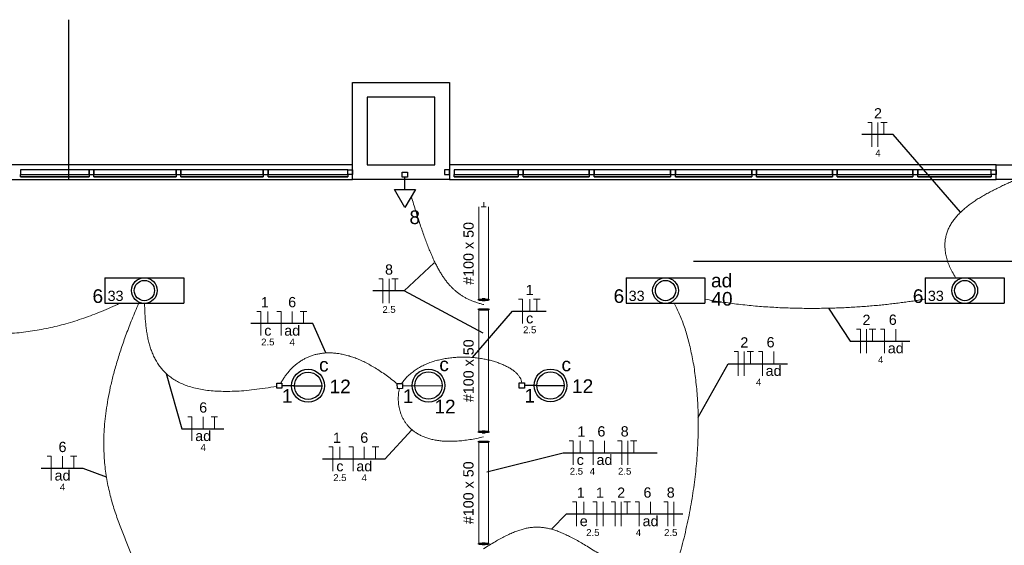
# Model space of a CAD drawing. Header units: millimetres. Extents: x 7 to 269, y 1 to 169.
# Tile 91 of 113: x 58.61 to 68.79, y 73.69 to 79.13. Entities that reach past the tile are written whole.
import ezdxf

# ---------------------------------------------------------------- set-up
doc = ezdxf.new("R2010")
doc.units = ezdxf.units.MM
doc.header["$MEASUREMENT"] = 0
for name, color, linetype, lineweight in [('Eletroduto - Marco Polo', 6, 'Continuous', 9), ('Fiação - Marco Polo', 3, 'Continuous', 9), ('Layout - Marco Polo', 252, 'Continuous', 25), ('Layout-02 - Marco Polo', 243, 'Continuous', 50), ('Linha de Chamada - Marco Polo', 1, 'Continuous', 25), ('Luminárias - Marco Polo', 5, 'Continuous', 25), ('Textos - Marco Polo', 143, 'Continuous', 25), ('Tomadas - Marco Polo', 150, 'Continuous', 25)]:
    doc.layers.add(name, color=color, linetype=linetype, lineweight=lineweight)
doc.layers.add('Parede - Marco Polo', color=7, linetype='Continuous')
doc.styles.add('Arial', font='arial.ttf')

msp = doc.modelspace()

# ---------------------------------------------------------------- linework, layer by layer
at = {"layer": 'Eletroduto - Marco Polo', "linetype": 'Continuous'}
for p, q in [((63.358, 76.233), (63.358, 77.192)), ((63.433, 77.192), (63.383, 77.192)), ((63.408, 77.242), (63.408, 77.192)), ((63.458, 76.233), (63.458, 77.192)), ((63.357, 74.866), (63.358, 76.133)), ((63.457, 74.866), (63.458, 76.133)), ((63.357, 73.71), (63.357, 74.766)), ((63.457, 73.71), (63.457, 74.766))]:
    msp.add_line(p, q, dxfattribs=at)
for points in [[(68.285, 76.462), (68.251, 76.521), (68.223, 76.578), (68.202, 76.633), (68.187, 76.686), (68.178, 76.737), (68.175, 76.785), (68.176, 76.832), (68.183, 76.877), (68.194, 76.92), (68.21, 76.961), (68.229, 77.001), (68.253, 77.039), (68.28, 77.075), (68.31, 77.11), (68.343, 77.143), (68.379, 77.175), (68.417, 77.206), (68.457, 77.235), (68.499, 77.264), (68.542, 77.291), (68.587, 77.317), (68.632, 77.342), (68.678, 77.366), (68.725, 77.389), (68.771, 77.412), (68.818, 77.434), (68.863, 77.455), (68.908, 77.475), (68.952, 77.495), (68.994, 77.514)], [(62.66, 77.299), (62.683, 77.221), (62.706, 77.147), (62.728, 77.077), (62.75, 77.01), (62.772, 76.947), (62.793, 76.887), (62.814, 76.83), (62.835, 76.776), (62.856, 76.725), (62.877, 76.677), (62.897, 76.632), (62.918, 76.59), (62.94, 76.55), (62.961, 76.513), (62.983, 76.478), (63.005, 76.446), (63.028, 76.416), (63.052, 76.388), (63.076, 76.362), (63.101, 76.338), (63.126, 76.316), (63.153, 76.295), (63.181, 76.276), (63.209, 76.259), (63.239, 76.243), (63.27, 76.229), (63.303, 76.216), (63.336, 76.204), (63.371, 76.193), (63.408, 76.183)], [(65.694, 76.238), (65.782, 76.223), (65.869, 76.209), (65.956, 76.197), (66.043, 76.186), (66.13, 76.177), (66.216, 76.168), (66.301, 76.161), (66.386, 76.156), (66.47, 76.151), (66.554, 76.148), (66.637, 76.145), (66.719, 76.144), (66.8, 76.143), (66.88, 76.144), (66.959, 76.145), (67.036, 76.147), (67.113, 76.15), (67.189, 76.154), (67.263, 76.158), (67.335, 76.163), (67.407, 76.169), (67.477, 76.175), (67.545, 76.182), (67.611, 76.189), (67.676, 76.197), (67.739, 76.205), (67.801, 76.214), (67.86, 76.222), (67.917, 76.231), (67.973, 76.24)], [(59.644, 76.196), (59.551, 76.153), (59.458, 76.113), (59.365, 76.076), (59.273, 76.043), (59.182, 76.012), (59.09, 75.985), (58.999, 75.961), (58.907, 75.94), (58.814, 75.922), (58.721, 75.907), (58.628, 75.895), (58.533, 75.886), (58.438, 75.88), (58.341, 75.877), (58.243, 75.877), (58.144, 75.879), (58.042, 75.885), (57.939, 75.893), (57.834, 75.904), (57.727, 75.918), (57.618, 75.935), (57.506, 75.954), (57.391, 75.976), (57.273, 76.001), (57.153, 76.028), (57.029, 76.058), (56.902, 76.091), (56.772, 76.126), (56.638, 76.163), (56.5, 76.203)], [(59.84, 76.194), (59.773, 76.032), (59.713, 75.877), (59.661, 75.73), (59.617, 75.589), (59.579, 75.454), (59.548, 75.326), (59.524, 75.203), (59.505, 75.086), (59.492, 74.974), (59.484, 74.867), (59.48, 74.765), (59.482, 74.667), (59.487, 74.573), (59.496, 74.482), (59.509, 74.396), (59.524, 74.312), (59.543, 74.231), (59.563, 74.152), (59.586, 74.076), (59.611, 74.002), (59.636, 73.929), (59.663, 73.858), (59.69, 73.788), (59.718, 73.718), (59.745, 73.649), (59.772, 73.58), (59.798, 73.511), (59.823, 73.442), (59.846, 73.372), (59.867, 73.301)], [(61.269, 75.339), (61.148, 75.319), (61.035, 75.304), (60.929, 75.293), (60.829, 75.287), (60.737, 75.286), (60.65, 75.288), (60.57, 75.294), (60.496, 75.305), (60.428, 75.319), (60.365, 75.336), (60.307, 75.357), (60.254, 75.381), (60.206, 75.409), (60.163, 75.439), (60.124, 75.472), (60.089, 75.508), (60.058, 75.546), (60.031, 75.586), (60.007, 75.629), (59.986, 75.673), (59.968, 75.72), (59.953, 75.768), (59.94, 75.817), (59.93, 75.869), (59.921, 75.921), (59.915, 75.974), (59.91, 76.028), (59.906, 76.084), (59.904, 76.139), (59.902, 76.195)], [(65.336, 73.302), (65.377, 73.42), (65.414, 73.538), (65.447, 73.655), (65.478, 73.772), (65.505, 73.889), (65.53, 74.005), (65.551, 74.12), (65.57, 74.234), (65.586, 74.347), (65.599, 74.459), (65.609, 74.569), (65.617, 74.677), (65.622, 74.784), (65.625, 74.889), (65.625, 74.992), (65.623, 75.093), (65.618, 75.191), (65.611, 75.287), (65.602, 75.381), (65.591, 75.471), (65.578, 75.559), (65.562, 75.644), (65.545, 75.726), (65.526, 75.804), (65.505, 75.879), (65.483, 75.95), (65.458, 76.018), (65.432, 76.081), (65.405, 76.141), (65.375, 76.197)], [(62.514, 75.363), (62.456, 75.41), (62.398, 75.453), (62.342, 75.492), (62.286, 75.528), (62.232, 75.559), (62.18, 75.587), (62.128, 75.611), (62.078, 75.631), (62.029, 75.648), (61.981, 75.661), (61.934, 75.672), (61.889, 75.679), (61.845, 75.683), (61.803, 75.684), (61.761, 75.682), (61.722, 75.677), (61.683, 75.67), (61.646, 75.66), (61.61, 75.647), (61.575, 75.633), (61.542, 75.615), (61.511, 75.596), (61.481, 75.574), (61.452, 75.551), (61.424, 75.525), (61.399, 75.497), (61.374, 75.468), (61.351, 75.437), (61.33, 75.405), (61.31, 75.371)], [(62.559, 75.367), (62.591, 75.409), (62.627, 75.447), (62.667, 75.481), (62.709, 75.512), (62.754, 75.539), (62.802, 75.562), (62.851, 75.583), (62.902, 75.6), (62.955, 75.613), (63.009, 75.624), (63.063, 75.632), (63.118, 75.637), (63.172, 75.64), (63.227, 75.64), (63.281, 75.637), (63.334, 75.632), (63.386, 75.625), (63.436, 75.615), (63.485, 75.604), (63.531, 75.59), (63.575, 75.575), (63.616, 75.558), (63.653, 75.54), (63.688, 75.52), (63.718, 75.498), (63.744, 75.476), (63.766, 75.452), (63.783, 75.427), (63.795, 75.401), (63.801, 75.374)], [(63.407, 74.816), (63.333, 74.8), (63.263, 74.787), (63.196, 74.778), (63.134, 74.772), (63.074, 74.77), (63.019, 74.771), (62.967, 74.774), (62.918, 74.781), (62.872, 74.79), (62.83, 74.802), (62.791, 74.815), (62.755, 74.831), (62.722, 74.85), (62.691, 74.869), (62.664, 74.891), (62.639, 74.914), (62.617, 74.939), (62.598, 74.965), (62.581, 74.991), (62.566, 75.019), (62.554, 75.048), (62.544, 75.077), (62.536, 75.106), (62.53, 75.136), (62.527, 75.166), (62.525, 75.196), (62.525, 75.226), (62.526, 75.256), (62.53, 75.285), (62.535, 75.313)], [(63.407, 73.66), (63.468, 73.698), (63.525, 73.732), (63.579, 73.762), (63.63, 73.789), (63.679, 73.812), (63.726, 73.833), (63.772, 73.849), (63.815, 73.863), (63.858, 73.873), (63.9, 73.879), (63.942, 73.882), (63.983, 73.882), (64.024, 73.878), (64.066, 73.871), (64.109, 73.861), (64.154, 73.847), (64.199, 73.83), (64.247, 73.809), (64.296, 73.786), (64.348, 73.758), (64.403, 73.728), (64.461, 73.694), (64.522, 73.656), (64.588, 73.616), (64.657, 73.572), (64.731, 73.524), (64.809, 73.474), (64.892, 73.42), (64.981, 73.362), (65.076, 73.301)]]:
    msp.add_spline(points, degree=3, dxfattribs=at)
at = {"layer": 'Fiação - Marco Polo'}
for p, q in [((67.378, 78.065), (67.42, 78.065)), ((67.42, 77.815), (67.42, 78.065)), ((67.483, 77.815), (67.483, 78.065)), ((67.512, 78.065), (67.578, 78.065)), ((67.545, 77.94), (67.545, 78.065)), ((62.325, 76.449), (62.366, 76.449)), ((62.366, 76.199), (62.366, 76.449)), ((62.429, 76.199), (62.429, 76.449)), ((62.458, 76.449), (62.525, 76.449)), ((62.491, 76.324), (62.491, 76.449)), ((63.768, 76.239), (63.809, 76.239)), ((63.809, 75.989), (63.809, 76.239)), ((63.883, 76.114), (63.883, 76.239)), ((63.923, 76.239), (63.99, 76.239)), ((63.957, 76.114), (63.957, 76.239)), ((61.061, 76.112), (61.103, 76.112)), ((61.103, 75.862), (61.103, 76.112)), ((61.177, 75.987), (61.177, 76.112)), ((61.271, 76.112), (61.313, 76.112)), ((61.313, 75.862), (61.313, 76.112)), ((61.429, 75.987), (61.429, 76.112)), ((61.511, 76.112), (61.578, 76.112)), ((61.545, 75.987), (61.545, 76.112)), ((67.26, 75.93), (67.301, 75.93)), ((67.301, 75.68), (67.301, 75.93)), ((67.364, 75.68), (67.364, 75.93)), ((67.393, 75.93), (67.46, 75.93)), ((67.426, 75.805), (67.426, 75.93)), ((67.51, 75.93), (67.551, 75.93)), ((67.551, 75.68), (67.551, 75.93)), ((67.667, 75.805), (67.667, 75.93)), ((65.997, 75.697), (66.039, 75.697)), ((66.039, 75.447), (66.039, 75.697)), ((66.101, 75.447), (66.101, 75.697)), ((66.13, 75.697), (66.197, 75.697)), ((66.164, 75.572), (66.164, 75.697)), ((66.247, 75.697), (66.289, 75.697)), ((66.289, 75.447), (66.289, 75.697)), ((66.405, 75.572), (66.405, 75.697)), ((60.35, 75.023), (60.392, 75.023)), ((60.392, 74.773), (60.392, 75.023)), ((60.508, 74.898), (60.508, 75.023)), ((60.591, 75.023), (60.657, 75.023)), ((60.624, 74.898), (60.624, 75.023)), ((61.806, 74.711), (61.847, 74.711)), ((61.847, 74.461), (61.847, 74.711)), ((61.921, 74.586), (61.921, 74.711)), ((62.015, 74.711), (62.057, 74.711)), ((62.057, 74.461), (62.057, 74.711)), ((62.173, 74.586), (62.173, 74.711)), ((62.256, 74.711), (62.322, 74.711)), ((62.289, 74.586), (62.289, 74.711)), ((64.291, 74.776), (64.332, 74.776)), ((64.332, 74.526), (64.332, 74.776)), ((64.406, 74.651), (64.406, 74.776)), ((64.498, 74.776), (64.539, 74.776)), ((64.539, 74.526), (64.539, 74.776)), ((64.655, 74.651), (64.655, 74.776)), ((64.792, 74.776), (64.834, 74.776)), ((64.834, 74.526), (64.834, 74.776)), ((64.896, 74.526), (64.896, 74.776)), ((64.926, 74.776), (64.992, 74.776)), ((64.959, 74.651), (64.959, 74.776)), ((58.896, 74.615), (58.938, 74.615)), ((58.938, 74.365), (58.938, 74.615)), ((59.054, 74.49), (59.054, 74.615)), ((59.137, 74.615), (59.203, 74.615)), ((59.17, 74.49), (59.17, 74.615)), ((64.327, 74.144), (64.368, 74.144)), ((64.368, 73.894), (64.368, 74.144)), ((64.442, 74.019), (64.442, 74.144)), ((64.537, 74.144), (64.578, 74.144)), ((64.578, 73.894), (64.578, 74.144)), ((64.641, 73.894), (64.641, 74.144)), ((64.724, 74.144), (64.766, 74.144)), ((64.766, 73.894), (64.766, 74.144)), ((64.828, 73.894), (64.828, 74.144)), ((64.857, 74.144), (64.924, 74.144)), ((64.891, 74.019), (64.891, 74.144)), ((64.974, 74.144), (65.016, 74.144)), ((65.016, 73.894), (65.016, 74.144)), ((65.132, 74.019), (65.132, 74.144)), ((65.268, 74.144), (65.31, 74.144)), ((65.31, 73.894), (65.31, 74.144)), ((65.373, 73.894), (65.373, 74.144))]:
    msp.add_line(p, q, dxfattribs=at)
at = {"layer": 'Layout - Marco Polo', "color": 9}
msp.add_line((59.119, 77.477), (59.119, 79.127), dxfattribs=at)
msp.add_line((59.119, 77.477), (59.119, 79.127), dxfattribs=at)
at = {"layer": 'Layout - Marco Polo'}
for p, q in [((62.053, 77.627), (54.303, 77.627)), ((58.619, 77.577), (58.619, 77.527)), ((59.328, 77.577), (58.619, 77.577)), ((59.328, 77.577), (58.619, 77.577)), ((59.378, 77.577), (59.328, 77.577)), ((59.328, 77.577), (59.328, 77.527)), ((59.328, 77.527), (59.328, 77.577)), ((59.378, 77.577), (59.328, 77.577)), ((59.328, 77.577), (59.328, 77.527)), ((59.378, 77.527), (59.378, 77.577)), ((59.378, 77.577), (59.378, 77.527)), ((60.228, 77.577), (59.378, 77.577)), ((59.378, 77.527), (59.378, 77.577)), ((60.228, 77.577), (59.378, 77.577)), ((60.278, 77.577), (60.228, 77.577)), ((60.228, 77.577), (60.228, 77.527)), ((60.228, 77.527), (60.228, 77.577)), ((60.278, 77.577), (60.228, 77.577)), ((60.228, 77.577), (60.228, 77.527)), ((60.278, 77.527), (60.278, 77.577)), ((60.278, 77.577), (60.278, 77.527)), ((61.128, 77.577), (60.278, 77.577)), ((60.278, 77.527), (60.278, 77.577)), ((61.128, 77.577), (60.278, 77.577)), ((61.178, 77.577), (61.128, 77.577)), ((61.128, 77.577), (61.128, 77.527)), ((61.128, 77.527), (61.128, 77.577)), ((61.178, 77.577), (61.128, 77.577)), ((61.128, 77.577), (61.128, 77.527)), ((61.178, 77.527), (61.178, 77.577)), ((61.178, 77.577), (61.178, 77.527)), ((62.003, 77.577), (61.178, 77.577)), ((61.178, 77.527), (61.178, 77.577)), ((62.003, 77.577), (61.178, 77.577)), ((62.003, 77.527), (62.003, 77.577)), ((62.003, 77.577), (62.053, 77.577)), ((62.003, 77.527), (62.003, 77.577)), ((62.003, 77.577), (62.053, 77.577)), ((62.003, 77.527), (62.003, 77.577)), ((63.053, 77.577), (63.003, 77.577)), ((63.003, 77.577), (63.003, 77.527)), ((63.053, 77.577), (63.003, 77.577)), ((63.003, 77.577), (63.003, 77.527)), ((68.703, 77.627), (63.053, 77.627)), ((63.053, 77.527), (63.053, 77.577)), ((63.103, 77.577), (63.103, 77.527)), ((63.764, 77.577), (63.103, 77.577)), ((63.764, 77.577), (63.103, 77.577)), ((63.764, 77.527), (63.764, 77.577)), ((63.814, 77.577), (63.764, 77.577)), ((63.764, 77.577), (63.764, 77.527)), ((63.814, 77.577), (63.764, 77.577)), ((63.764, 77.577), (63.764, 77.527)), ((63.814, 77.577), (63.814, 77.527)), ((64.499, 77.577), (63.814, 77.577)), ((63.814, 77.527), (63.814, 77.577)), ((64.499, 77.577), (63.814, 77.577)), ((63.814, 77.527), (63.814, 77.577)), ((64.499, 77.527), (64.499, 77.577)), ((64.549, 77.577), (64.499, 77.577)), ((64.499, 77.577), (64.499, 77.527)), ((64.549, 77.577), (64.499, 77.577)), ((64.499, 77.577), (64.499, 77.527)), ((64.549, 77.577), (64.549, 77.527)), ((65.339, 77.577), (64.549, 77.577)), ((64.549, 77.527), (64.549, 77.577)), ((65.339, 77.577), (64.549, 77.577)), ((64.549, 77.527), (64.549, 77.577)), ((65.339, 77.527), (65.339, 77.577)), ((65.389, 77.577), (65.339, 77.577)), ((65.339, 77.577), (65.339, 77.527)), ((65.389, 77.577), (65.339, 77.577)), ((65.339, 77.577), (65.339, 77.527)), ((65.389, 77.577), (65.389, 77.527)), ((66.179, 77.577), (65.389, 77.577)), ((65.389, 77.527), (65.389, 77.577)), ((66.179, 77.577), (65.389, 77.577)), ((65.389, 77.527), (65.389, 77.577)), ((66.179, 77.527), (66.179, 77.577)), ((66.229, 77.577), (66.179, 77.577)), ((66.179, 77.577), (66.179, 77.527)), ((66.229, 77.577), (66.179, 77.577)), ((66.179, 77.577), (66.179, 77.527)), ((66.229, 77.577), (66.229, 77.527)), ((67.012, 77.577), (66.229, 77.577)), ((66.229, 77.527), (66.229, 77.577)), ((67.012, 77.577), (66.229, 77.577)), ((66.229, 77.527), (66.229, 77.577)), ((67.012, 77.527), (67.012, 77.577)), ((67.062, 77.577), (67.012, 77.577)), ((67.012, 77.577), (67.012, 77.527)), ((67.062, 77.577), (67.012, 77.577)), ((67.012, 77.577), (67.012, 77.527)), ((67.062, 77.577), (67.062, 77.527)), ((67.845, 77.577), (67.062, 77.577)), ((67.062, 77.527), (67.062, 77.577)), ((67.845, 77.577), (67.062, 77.577)), ((67.062, 77.527), (67.062, 77.577)), ((67.845, 77.527), (67.845, 77.577)), ((67.895, 77.577), (67.845, 77.577)), ((67.845, 77.577), (67.845, 77.527)), ((67.895, 77.577), (67.845, 77.577)), ((67.845, 77.577), (67.845, 77.527)), ((67.895, 77.577), (67.895, 77.527)), ((68.653, 77.577), (67.895, 77.577)), ((67.895, 77.527), (67.895, 77.577)), ((68.653, 77.577), (67.895, 77.577)), ((67.895, 77.527), (67.895, 77.577)), ((68.653, 77.527), (68.653, 77.577)), ((68.653, 77.527), (68.653, 77.577)), ((68.653, 77.577), (68.703, 77.577)), ((68.653, 77.577), (68.703, 77.577)), ((68.653, 77.527), (68.653, 77.577)), ((54.303, 77.477), (62.053, 77.477)), ((58.619, 77.502), (58.619, 77.527)), ((58.619, 77.527), (59.328, 77.527)), ((58.619, 77.527), (59.328, 77.527)), ((58.619, 77.502), (58.619, 77.527)), ((58.619, 77.502), (59.328, 77.502)), ((59.328, 77.502), (58.619, 77.502)), ((59.328, 77.527), (59.328, 77.502)), ((59.328, 77.527), (59.378, 77.527)), ((59.328, 77.527), (59.328, 77.502)), ((59.328, 77.527), (59.378, 77.527)), ((59.378, 77.502), (59.378, 77.527)), ((59.378, 77.527), (60.228, 77.527)), ((59.378, 77.527), (60.228, 77.527)), ((59.378, 77.502), (59.378, 77.527)), ((59.378, 77.502), (60.228, 77.502)), ((60.228, 77.502), (59.378, 77.502)), ((60.228, 77.527), (60.228, 77.502)), ((60.228, 77.527), (60.278, 77.527)), ((60.228, 77.527), (60.228, 77.502)), ((60.228, 77.527), (60.278, 77.527)), ((60.278, 77.502), (60.278, 77.527)), ((60.278, 77.527), (61.128, 77.527)), ((60.278, 77.527), (61.128, 77.527)), ((60.278, 77.502), (60.278, 77.527)), ((60.278, 77.502), (61.128, 77.502)), ((61.128, 77.502), (60.278, 77.502)), ((61.128, 77.527), (61.128, 77.502)), ((61.128, 77.527), (61.178, 77.527)), ((61.128, 77.527), (61.128, 77.502)), ((61.128, 77.527), (61.178, 77.527)), ((61.178, 77.502), (61.178, 77.527)), ((61.178, 77.527), (62.003, 77.527)), ((61.178, 77.527), (62.003, 77.527)), ((61.178, 77.502), (61.178, 77.527)), ((61.178, 77.502), (62.003, 77.502)), ((62.003, 77.502), (61.178, 77.502)), ((62.003, 77.527), (62.003, 77.502)), ((62.053, 77.527), (62.003, 77.527)), ((62.053, 77.527), (62.003, 77.527)), ((62.003, 77.527), (62.003, 77.502)), ((63.003, 77.527), (63.053, 77.527)), ((63.003, 77.527), (63.053, 77.527)), ((63.053, 77.477), (68.703, 77.477)), ((63.103, 77.502), (63.103, 77.527)), ((63.103, 77.527), (63.764, 77.527)), ((63.103, 77.527), (63.764, 77.527)), ((63.103, 77.502), (63.103, 77.527)), ((63.103, 77.502), (63.764, 77.502)), ((63.764, 77.502), (63.103, 77.502)), ((63.764, 77.527), (63.764, 77.502)), ((63.764, 77.527), (63.814, 77.527)), ((63.764, 77.527), (63.764, 77.502)), ((63.764, 77.527), (63.814, 77.527)), ((63.814, 77.502), (63.814, 77.527)), ((63.814, 77.527), (64.499, 77.527)), ((63.814, 77.527), (64.499, 77.527)), ((63.814, 77.502), (63.814, 77.527)), ((63.814, 77.502), (64.499, 77.502)), ((64.499, 77.502), (63.814, 77.502)), ((64.499, 77.527), (64.499, 77.502)), ((64.499, 77.527), (64.549, 77.527)), ((64.499, 77.527), (64.499, 77.502)), ((64.499, 77.527), (64.549, 77.527)), ((64.549, 77.502), (64.549, 77.527)), ((64.549, 77.527), (65.339, 77.527)), ((64.549, 77.527), (65.339, 77.527)), ((64.549, 77.502), (64.549, 77.527)), ((64.549, 77.502), (65.339, 77.502)), ((65.339, 77.502), (64.549, 77.502)), ((65.339, 77.527), (65.339, 77.502)), ((65.339, 77.527), (65.389, 77.527)), ((65.339, 77.527), (65.339, 77.502)), ((65.339, 77.527), (65.389, 77.527)), ((65.389, 77.502), (65.389, 77.527)), ((65.389, 77.527), (66.179, 77.527)), ((65.389, 77.527), (66.179, 77.527)), ((65.389, 77.502), (65.389, 77.527)), ((65.389, 77.502), (66.179, 77.502)), ((66.179, 77.502), (65.389, 77.502)), ((66.179, 77.527), (66.179, 77.502)), ((66.179, 77.527), (66.229, 77.527)), ((66.179, 77.527), (66.179, 77.502)), ((66.179, 77.527), (66.229, 77.527)), ((66.229, 77.502), (66.229, 77.527)), ((66.229, 77.527), (67.012, 77.527)), ((66.229, 77.527), (67.012, 77.527)), ((66.229, 77.502), (66.229, 77.527)), ((66.229, 77.502), (67.012, 77.502)), ((67.012, 77.502), (66.229, 77.502)), ((67.012, 77.527), (67.012, 77.502)), ((67.012, 77.527), (67.062, 77.527)), ((67.012, 77.527), (67.012, 77.502)), ((67.012, 77.527), (67.062, 77.527)), ((67.062, 77.502), (67.062, 77.527)), ((67.062, 77.527), (67.845, 77.527)), ((67.062, 77.527), (67.845, 77.527)), ((67.062, 77.502), (67.062, 77.527)), ((67.062, 77.502), (67.845, 77.502)), ((67.845, 77.502), (67.062, 77.502)), ((67.845, 77.527), (67.845, 77.502)), ((67.845, 77.527), (67.895, 77.527)), ((67.845, 77.527), (67.845, 77.502)), ((67.845, 77.527), (67.895, 77.527)), ((67.895, 77.502), (67.895, 77.527)), ((67.895, 77.527), (68.653, 77.527)), ((67.895, 77.527), (68.653, 77.527)), ((67.895, 77.502), (67.895, 77.527)), ((67.895, 77.502), (68.653, 77.502)), ((68.653, 77.502), (67.895, 77.502)), ((68.653, 77.527), (68.653, 77.502)), ((68.703, 77.527), (68.653, 77.527)), ((68.653, 77.527), (68.653, 77.502)), ((68.703, 77.527), (68.653, 77.527)), ((65.576, 76.632), (74.951, 76.632))]:
    msp.add_line(p, q, dxfattribs=at)
at = {"layer": 'Layout-02 - Marco Polo'}
for p, q in [((63.358, 76.228), (63.358, 76.238)), ((63.358, 76.233), (63.393, 76.233)), ((63.393, 76.238), (63.423, 76.238)), ((63.393, 76.228), (63.393, 76.238)), ((63.423, 76.228), (63.423, 76.238)), ((63.423, 76.233), (63.458, 76.233)), ((63.458, 76.228), (63.458, 76.238)), ((63.358, 76.128), (63.358, 76.138)), ((63.458, 76.133), (63.358, 76.133)), ((63.393, 76.228), (63.423, 76.228)), ((63.458, 76.128), (63.458, 76.138)), ((63.357, 74.861), (63.357, 74.871)), ((63.357, 74.866), (63.392, 74.866)), ((63.392, 74.871), (63.422, 74.871)), ((63.392, 74.861), (63.392, 74.871)), ((63.392, 74.861), (63.422, 74.861)), ((63.422, 74.861), (63.422, 74.871)), ((63.422, 74.866), (63.457, 74.866)), ((63.457, 74.861), (63.457, 74.871)), ((63.357, 74.761), (63.357, 74.771)), ((63.457, 74.766), (63.357, 74.766)), ((63.457, 74.761), (63.457, 74.771)), ((63.357, 73.705), (63.357, 73.715)), ((63.357, 73.71), (63.392, 73.71)), ((63.392, 73.715), (63.422, 73.715)), ((63.392, 73.705), (63.392, 73.715)), ((63.392, 73.705), (63.422, 73.705)), ((63.422, 73.705), (63.422, 73.715)), ((63.422, 73.71), (63.457, 73.71)), ((63.457, 73.705), (63.457, 73.715))]:
    msp.add_line(p, q, dxfattribs=at)
at = {"layer": 'Linha de Chamada - Marco Polo'}
for p, q in [((67.641, 77.94), (67.316, 77.94)), ((68.337, 77.137), (67.641, 77.94)), ((62.897, 76.616), (62.587, 76.324)), ((62.587, 76.324), (62.262, 76.324)), ((63.402, 75.886), (62.587, 76.324)), ((66.972, 76.145), (67.197, 75.805)), ((63.291, 75.636), (63.705, 76.114)), ((63.705, 76.114), (64.053, 76.114)), ((61.64, 75.987), (60.999, 75.987)), ((61.776, 75.683), (61.64, 75.987)), ((67.197, 75.805), (67.811, 75.805)), ((65.624, 75.019), (65.935, 75.572)), ((65.935, 75.572), (66.549, 75.572)), ((60.125, 75.471), (60.288, 74.898)), ((60.288, 74.898), (60.72, 74.898)), ((62.665, 74.89), (62.385, 74.586)), ((63.44, 74.453), (64.228, 74.651)), ((64.228, 74.651), (65.202, 74.651)), ((62.385, 74.586), (61.743, 74.586)), ((59.266, 74.49), (58.834, 74.49)), ((59.508, 74.399), (59.266, 74.49)), ((64.107, 73.862), (64.264, 74.019)), ((64.264, 74.019), (65.465, 74.019))]:
    msp.add_line(p, q, dxfattribs=at)
at = {"layer": 'Luminárias - Marco Polo'}
for p, q in [((59.492, 76.461), (60.308, 76.461)), ((59.492, 76.461), (59.492, 76.196)), ((60.308, 76.461), (60.308, 76.196)), ((64.879, 76.461), (65.695, 76.461)), ((64.879, 76.461), (64.879, 76.196)), ((65.695, 76.461), (65.695, 76.196)), ((67.972, 76.461), (68.788, 76.461)), ((67.972, 76.461), (67.972, 76.196)), ((68.788, 76.461), (68.788, 76.196)), ((59.492, 76.196), (60.308, 76.196)), ((64.879, 76.196), (65.695, 76.196)), ((67.972, 76.196), (68.788, 76.196)), ((61.269, 75.371), (61.322, 75.371)), ((61.269, 75.318), (61.269, 75.371)), ((61.322, 75.318), (61.269, 75.318)), ((61.322, 75.371), (61.322, 75.318)), ((61.45, 75.344), (61.322, 75.344)), ((61.45, 75.344), (61.733, 75.344)), ((62.514, 75.366), (62.567, 75.367)), ((62.515, 75.313), (62.514, 75.366)), ((62.568, 75.314), (62.515, 75.313)), ((62.567, 75.367), (62.568, 75.314)), ((62.696, 75.343), (62.568, 75.341)), ((62.696, 75.343), (62.978, 75.348)), ((63.775, 75.374), (63.828, 75.374)), ((63.775, 75.32), (63.775, 75.374)), ((63.828, 75.32), (63.775, 75.32)), ((63.828, 75.374), (63.828, 75.32)), ((63.956, 75.347), (63.828, 75.347)), ((63.956, 75.347), (64.239, 75.347))]:
    msp.add_line(p, q, dxfattribs=at)
for centre, radius in [((59.9, 76.328), 0.133), ((65.287, 76.328), 0.133), ((68.38, 76.328), 0.133), ((59.9, 76.328), 0.105), ((65.287, 76.328), 0.105), ((68.38, 76.328), 0.105), ((61.592, 75.344), 0.17), ((61.592, 75.344), 0.141), ((62.837, 75.346), 0.17), ((62.837, 75.346), 0.141), ((64.098, 75.347), 0.17), ((64.098, 75.347), 0.141)]:
    msp.add_circle(centre, radius, dxfattribs=at)
at = {"layer": 'Parede - Marco Polo'}
for p, q in [((62.053, 77.477), (62.053, 78.477)), ((62.053, 78.477), (63.053, 78.477)), ((63.053, 78.477), (63.053, 77.477)), ((62.203, 78.327), (62.203, 77.627)), ((62.903, 78.327), (62.203, 78.327)), ((62.903, 77.627), (62.903, 78.327)), ((62.053, 77.577), (62.053, 77.527)), ((62.203, 77.627), (62.903, 77.627)), ((68.703, 77.477), (68.703, 77.627)), ((68.703, 77.627), (69.403, 77.627)), ((68.703, 77.577), (68.703, 77.527)), ((63.053, 77.477), (62.053, 77.477)), ((69.403, 77.477), (68.703, 77.477))]:
    msp.add_line(p, q, dxfattribs=at)
at = {"layer": 'Tomadas - Marco Polo'}
for p, q in [((62.566, 77.553), (62.619, 77.553)), ((62.566, 77.5), (62.566, 77.553)), ((62.619, 77.553), (62.619, 77.5)), ((62.619, 77.5), (62.566, 77.5)), ((62.593, 77.372), (62.593, 77.5)), ((62.593, 77.185), (62.484, 77.372)), ((62.484, 77.372), (62.701, 77.372)), ((62.701, 77.372), (62.593, 77.185))]:
    msp.add_line(p, q, dxfattribs=at)

# ---------------------------------------------------------------- texts
at = {"layer": 'Fiação - Marco Polo', "attachment_point": 8, "line_spacing_factor": 0.798, "style": 'Arial'}
for s, insert, char_height, width in [('2', (67.483, 78.107), 0.106, 0.12708), ('4', (67.483, 77.713), 0.0706, 0.08472), ('8', (62.429, 76.491), 0.106, 0.12708), ('1', (63.883, 76.281), 0.106, 0.12708), ('1', (61.145, 76.154), 0.106, 0.12708), ('6', (61.428, 76.154), 0.106, 0.12708), ('2.5', (62.429, 76.096), 0.0706, 0.25416), ('c', (63.883, 75.987), 0.106, 0.12708), ('2', (67.364, 75.972), 0.106, 0.12708), ('6', (67.636, 75.972), 0.106, 0.12708), ('c', (61.176, 75.86), 0.106, 0.12708), ('ad', (61.428, 75.86), 0.1059, 0.25416), ('2.5', (63.883, 75.886), 0.0706, 0.25416), ('2.5', (61.176, 75.76), 0.0706, 0.25416), ('4', (61.428, 75.76), 0.0706, 0.08472), ('2', (66.102, 75.739), 0.106, 0.12708), ('6', (66.373, 75.739), 0.106, 0.12708), ('ad', (67.667, 75.678), 0.1059, 0.25416), ('4', (67.511, 75.578), 0.0706, 0.08472), ('ad', (66.404, 75.445), 0.1059, 0.25416), ('4', (66.249, 75.345), 0.0706, 0.08472), ('6', (60.508, 75.065), 0.106, 0.12708), ('ad', (60.508, 74.771), 0.1059, 0.25416), ('1', (64.417, 74.818), 0.106, 0.12708), ('6', (64.624, 74.818), 0.106, 0.12708), ('8', (64.865, 74.818), 0.106, 0.12708), ('1', (61.89, 74.753), 0.106, 0.12708), ('6', (62.173, 74.753), 0.106, 0.12708), ('6', (59.054, 74.657), 0.106, 0.12708), ('4', (60.508, 74.671), 0.0706, 0.08472), ('ad', (62.173, 74.458), 0.1059, 0.25416), ('c', (64.406, 74.524), 0.106, 0.12708), ('ad', (64.656, 74.524), 0.1059, 0.25416), ('ad', (59.054, 74.363), 0.1059, 0.25416), ('c', (61.921, 74.458), 0.106, 0.12708), ('2.5', (64.366, 74.424), 0.0706, 0.25416), ('4', (64.531, 74.424), 0.0706, 0.08472), ('2.5', (64.865, 74.424), 0.0706, 0.25416), ('2.5', (61.921, 74.358), 0.0706, 0.25416), ('4', (62.173, 74.358), 0.0706, 0.08472), ('4', (59.054, 74.262), 0.0706, 0.08472), ('1', (64.411, 74.186), 0.106, 0.12708), ('1', (64.609, 74.186), 0.106, 0.12708), ('2', (64.828, 74.186), 0.106, 0.12708), ('6', (65.1, 74.186), 0.106, 0.12708), ('8', (65.341, 74.186), 0.106, 0.12708), ('e', (64.442, 73.891), 0.106, 0.12708), ('ad', (65.132, 73.891), 0.1059, 0.25416), ('2.5', (64.536, 73.791), 0.0706, 0.25416), ('4', (65.007, 73.791), 0.0706, 0.08472), ('2.5', (65.341, 73.791), 0.0706, 0.25416)]:
    msp.add_mtext(s, dxfattribs=dict(at, insert=insert, char_height=char_height, width=width))
at = {"layer": 'Luminárias - Marco Polo', "char_height": 0.1059, "width": 0.25416, "attachment_point": 7, "line_spacing_factor": 0.798, "style": 'Arial'}
for insert in [(59.52, 76.219), (64.906, 76.219), (67.999, 76.219)]:
    msp.add_mtext('33', dxfattribs=dict(at, insert=insert))
at = {"layer": 'Textos - Marco Polo', "line_spacing_factor": 0.798, "style": 'Arial'}
for s, insert, char_height, width, attachment_point in [('8', (62.695, 77.013), 0.141, 0.16944, 8), ('ad', (65.757, 76.359), 0.1412, 0.33888, 7), ('6', (59.364, 76.198), 0.141, 0.16944, 7), ('6', (64.75, 76.198), 0.141, 0.16944, 7), ('40', (65.761, 76.17), 0.1412, 0.33888, 7), ('6', (67.843, 76.198), 0.141, 0.16944, 7), ('c', (61.755, 75.489), 0.141, 0.16944, 8), ('c', (62.998, 75.493), 0.141, 0.16944, 8), ('c', (64.261, 75.492), 0.141, 0.16944, 8), ('12', (61.924, 75.266), 0.1412, 0.33888, 8), ('12', (64.43, 75.269), 0.1412, 0.33888, 8), ('1', (61.377, 75.168), 0.141, 0.16944, 8), ('1', (62.626, 75.165), 0.141, 0.16944, 8), ('1', (63.883, 75.17), 0.141, 0.16944, 8), ('12', (63.008, 75.058), 0.1412, 0.33888, 8)]:
    msp.add_mtext(s, dxfattribs=dict(at, insert=insert, char_height=char_height, width=width, attachment_point=attachment_point))
at = {"layer": 'Textos - Marco Polo', "char_height": 0.1059, "width": 1.14372, "attachment_point": 8, "line_spacing_factor": 0.798, "style": 'Arial'}
for insert, rotation in [((63.305, 76.712), 89.9773), ((63.305, 75.499), 89.9773), ((63.304, 74.238), 89.983)]:
    msp.add_mtext('#100 x 50', dxfattribs=dict(at, insert=insert, rotation=rotation))

doc.saveas('drawing.dxf')
